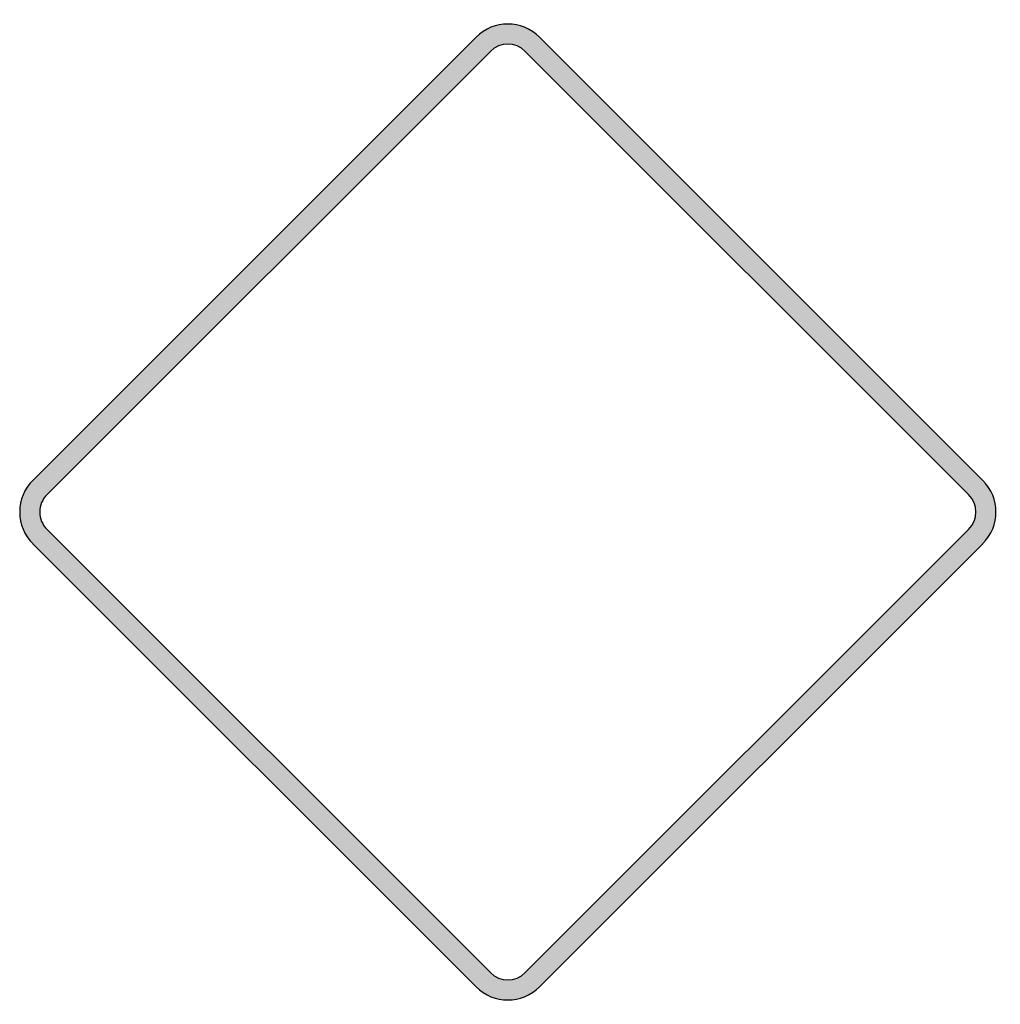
# Model space of a CAD drawing. Header units: inches. Extents: x -0.5 to 0.5, y -0.5 to 0.5.
import ezdxf

# ---------------------------------------------------------------- set-up
doc = ezdxf.new("R2010")
doc.units = ezdxf.units.IN
doc.header["$MEASUREMENT"] = 0

msp = doc.modelspace()

# ---------------------------------------------------------------- hatches: boundary and pattern name
h = msp.add_hatch(color=7)
h.paths.add_polyline_path([(-0.0325, -0.4865), (-0.4865, -0.0325), (-0.4905, -0.0278), (-0.4938, -0.0228), (-0.4965, -0.0175), (-0.4985, -0.0118), (-0.4997, -0.006), (-0.5, 0), (-0.4997, 0.006), (-0.4985, 0.0118), (-0.4965, 0.0175), (-0.4938, 0.0228), (-0.4905, 0.0278), (-0.4865, 0.0325), (-0.0325, 0.4865), (-0.0277, 0.4907), (-0.0227, 0.494), (-0.0173, 0.4967), (-0.0117, 0.4985), (-0.0058, 0.4997), (0, 0.5), (0.0058, 0.4997), (0.0117, 0.4985), (0.0173, 0.4967), (0.0227, 0.494), (0.0277, 0.4907), (0.0325, 0.4865), (0.4865, 0.0325), (0.4907, 0.0277), (0.494, 0.0227), (0.4967, 0.0173), (0.4985, 0.0117), (0.4997, 0.0058), (0.5, 0), (0.4997, -0.0058), (0.4985, -0.0117), (0.4967, -0.0173), (0.494, -0.0227), (0.4907, -0.0277), (0.4865, -0.0325), (0.0325, -0.4865), (0.0277, -0.4907), (0.0227, -0.494), (0.0173, -0.4967), (0.0117, -0.4985), (0.0058, -0.4997), (0, -0.5), (-0.0058, -0.4997), (-0.0117, -0.4985), (-0.0173, -0.4967), (-0.0227, -0.494), (-0.0277, -0.4907), (-0.0325, -0.4865)])
h.paths.add_polyline_path([(-0.472, -0.018), (-0.4742, -0.0153), (-0.476, -0.0127), (-0.4775, -0.0097), (-0.4785, -0.0065), (-0.4792, -0.0033), (-0.4795, 0), (-0.4792, 0.0033), (-0.4785, 0.0065), (-0.4775, 0.0097), (-0.476, 0.0127), (-0.4742, 0.0153), (-0.472, 0.0178), (-0.0178, 0.472), (-0.0153, 0.4743), (-0.0125, 0.4762), (-0.0095, 0.4777), (-0.0065, 0.4787), (-0.0032, 0.4792), (0, 0.4795), (0.0032, 0.4792), (0.0065, 0.4787), (0.0095, 0.4777), (0.0125, 0.4762), (0.0153, 0.4743), (0.0178, 0.472), (0.472, 0.0178), (0.4743, 0.0153), (0.4762, 0.0125), (0.4777, 0.0095), (0.4787, 0.0065), (0.4792, 0.0032), (0.4795, 0), (0.4792, -0.0032), (0.4787, -0.0065), (0.4777, -0.0095), (0.4762, -0.0125), (0.4743, -0.0153), (0.472, -0.018), (0.0178, -0.472), (0.0153, -0.4743), (0.0125, -0.4762), (0.0095, -0.4777), (0.0065, -0.4787), (0.0032, -0.4792), (0, -0.4795), (-0.0032, -0.4792), (-0.0065, -0.4787), (-0.0095, -0.4777), (-0.0125, -0.4762), (-0.0153, -0.4743), (-0.0178, -0.472), (-0.472, -0.018)], flags=0)

# ---------------------------------------------------------------- linework, layer by layer
at = {"color": 7}
for p, q in [((-0.4866, 0.0324), (-0.0324, 0.4865)), ((0.0324, 0.4865), (0.4865, 0.0324)), ((-0.472, 0.0179), (-0.0179, 0.472)), ((0.0179, 0.472), (0.472, 0.0179)), ((-0.472, -0.0179), (-0.0179, -0.472)), ((0.472, -0.0179), (0.0179, -0.472)), ((-0.4866, -0.0325), (-0.0324, -0.4866)), ((0.4865, -0.0325), (0.0324, -0.4866))]:
    msp.add_line(p, q, dxfattribs=at)
for points in [[(0.0324, 0.4866), (0.0145, 0.5045), (-0.0145, 0.5045), (-0.0324, 0.4866)], [(0.0179, 0.472), (0.008, 0.4819), (-0.008, 0.4819), (-0.0179, 0.472)], [(0.4866, -0.0324), (0.5045, -0.0145), (0.5045, 0.0145), (0.4866, 0.0324)], [(0.472, -0.0179), (0.4819, -0.008), (0.4819, 0.008), (0.472, 0.0179)], [(-0.0179, -0.472), (-0.008, -0.4819), (0.008, -0.4819), (0.0179, -0.472)], [(-0.0324, -0.4866), (-0.0145, -0.5045), (0.0145, -0.5045), (0.0324, -0.4866)]]:
    msp.add_open_spline(points, degree=3, dxfattribs=at)
for points in [[(-0.4866, 0.0324), (-0.4952, 0.0238), (-0.5, 0.0122), (-0.5, 0), (-0.5, -0.0122), (-0.4952, -0.0238), (-0.4866, -0.0324)], [(-0.472, 0.0179), (-0.4768, 0.0132), (-0.4794, 0.0067), (-0.4794, 0), (-0.4794, -0.0067), (-0.4768, -0.0132), (-0.472, -0.0179)]]:
    msp.add_open_spline(points, degree=3, knots=[0, 0, 0, 0, 1, 1, 1, 2, 2, 2, 2], dxfattribs=at)

doc.saveas('drawing.dxf')
